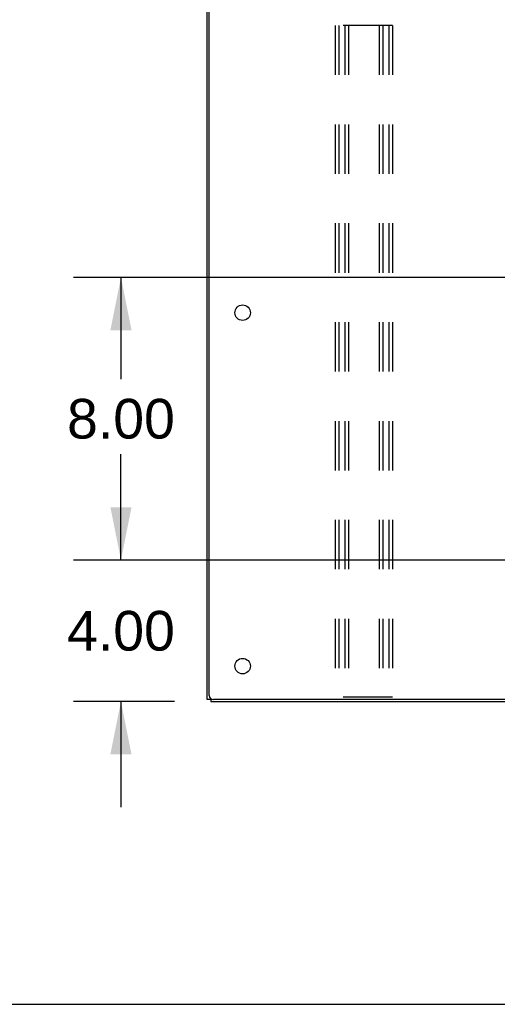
# Model space of a CAD drawing. Header units: inches. Extents: x 0 to 254, y 0 to 165.
# Tile 8 of 78: x 46 to 60, y 0 to 28. Entities that reach past the tile are written whole.
import ezdxf

# ---------------------------------------------------------------- set-up
doc = ezdxf.new("R2010")
doc.units = ezdxf.units.IN
doc.header["$LTSCALE"] = 13.988161
doc.header["$MEASUREMENT"] = 0
doc.linetypes.add('HIDDEN', pattern=[0.2, 0.1, -0.1])
doc.layers.get('0').update_dxf_attribs({"linetype": 'CONTINUOUS'})
doc.layers.add('DEFAULT_2', color=8, linetype='HIDDEN')
doc.layers.add('DIMENSIONS', color=7, linetype='CONTINUOUS')
doc.styles.get("Standard").update_dxf_attribs({"font": 'arial.ttf'})
doc.dimstyles.new('DIMSTYLE_1', dxfattribs={"dimtxt": 1.122045, "dimasz": 1.49606, "dimexe": 0.09, "dimexo": 0.07, "dimgap": 0.0375, "dimtad": 0, "dimtih": 1, "dimtoh": 1, "dimzin": 4, "dimdsep": 46, "dimtxsty": 'Standard', "dimblk": '_FILLED', "dimblk1": '_FILLED', "dimblk2": '_FILLED', "dimcen": 0.09, "dimazin": 1, "dimtfac": 1, "dimtdec": 3, "dimtofl": 0, "dimtmove": 0, "dimatfit": 3, "dimldrblk": '_FILLED', "dimfxl": 0, "dimtolj": 1, "dimtzin": 4, "dimarcsym": 0})

# ---------------------------------------------------------------- blocks, each defined once
blk = doc.blocks.new('_FILLED')
at = {"color": 0, "linetype": 'ByBlock'}
blk.add_solid([(0, 0), (-1, 0.2), (-1, -0.2)], dxfattribs=at)
blk = doc.blocks.new('*D23')
at = {"layer": 'DIMENSIONS', "color": 2, "linetype": 'Continuous'}
for p, q in [((49.364, 12.57), (49.364, 15.562)), ((60.6, 12.57), (48.018, 12.57)), ((50.878, 8.57), (48.018, 8.57)), ((49.364, 8.57), (49.364, 5.578))]:
    blk.add_line(p, q, dxfattribs=at)
at = {"layer": 'DIMENSIONS', "color": 2, "linetype": 'Continuous', "xscale": 1.49606, "yscale": 1.49606, "zscale": 1.49606}
for p, rotation in [((49.364, 12.57), 270), ((49.364, 8.57), 90)]:
    blk.add_blockref('_FILLED', p, dxfattribs=dict(at, rotation=rotation))
at = {"layer": 'DIMENSIONS', "color": 2, "linetype": 'Continuous', "insert": (49.364, 11.131), "char_height": 1.122, "width": 3.04913, "attachment_point": 2, "line_spacing_factor": 0.9}
blk.add_mtext('4.00', dxfattribs=at)
blk = doc.blocks.new('*D24')
at = {"layer": 'DIMENSIONS', "color": 2, "linetype": 'Continuous'}
for p, q in [((60.6, 20.57), (48.018, 20.57)), ((49.364, 20.57), (49.364, 17.692)), ((49.364, 12.57), (49.364, 15.448)), ((60.6, 12.57), (48.018, 12.57))]:
    blk.add_line(p, q, dxfattribs=at)
at = {"layer": 'DIMENSIONS', "color": 2, "linetype": 'Continuous', "xscale": 1.49606, "yscale": 1.49606, "zscale": 1.49606}
for p, rotation in [((49.364, 20.57), 90), ((49.364, 12.57), 270)]:
    blk.add_blockref('_FILLED', p, dxfattribs=dict(at, rotation=rotation))
at = {"layer": 'DIMENSIONS', "color": 2, "linetype": 'Continuous', "insert": (49.364, 17.131), "char_height": 1.122, "width": 3.04913, "attachment_point": 2, "line_spacing_factor": 0.9}
blk.add_mtext('8.00', dxfattribs=at)
blk = doc.blocks.new('*D25')
at = {"layer": 'DIMENSIONS', "color": 2, "linetype": 'Continuous'}
for p, q in [((51.806, 31.371), (51.806, 34.721)), ((61.523, 21.492), (61.523, 34.721)), ((51.806, 33.374), (54.579, 33.374)), ((61.523, 33.374), (58.75, 33.374))]:
    blk.add_line(p, q, dxfattribs=at)
at = {"layer": 'DIMENSIONS', "color": 2, "linetype": 'Continuous', "xscale": 1.49606, "yscale": 1.49606, "zscale": 1.49606, "rotation": 180}
blk.add_blockref('_FILLED', (51.806, 33.374), dxfattribs=at)
at = {"layer": 'DIMENSIONS', "color": 2, "linetype": 'Continuous', "xscale": 1.49606, "yscale": 1.49606, "zscale": 1.49606}
blk.add_blockref('_FILLED', (61.523, 33.374), dxfattribs=at)
at = {"layer": 'DIMENSIONS', "color": 2, "linetype": 'Continuous', "insert": (56.664, 33.935), "char_height": 1.122, "width": 3.04913, "attachment_point": 2, "line_spacing_factor": 0.9}
blk.add_mtext('9.72', dxfattribs=at)

msp = doc.modelspace()

# ---------------------------------------------------------------- linework, layer by layer
at = {"color": 3, "linetype": 'Continuous'}
for p, q in [((51.858, 8.742), (51.858, 30.398)), ((51.806, 8.622), (51.806, 30.324)), ((51.91, 8.57), (122.568, 8.57)), ((122.5, 8.622), (51.978, 8.622))]:
    msp.add_line(p, q, dxfattribs=at)
at = {"color": 7, "linetype": 'Continuous'}
for p, q in [((51.91, 8.643), (51.91, 8.57)), ((51.91, 8.622), (51.806, 8.622)), ((0, 0), (254.33, 0))]:
    msp.add_line(p, q, dxfattribs=at)
at = {"color": 3, "linetype": 'Continuous'}
for centre in [(52.806, 19.57), (52.806, 9.57)]:
    msp.add_circle(centre, 0.219, dxfattribs=at)
msp.add_arc((51.978, 8.742), 0.12, 180, 270, dxfattribs=at)
at = {"layer": 'DEFAULT_2', "color": 8, "linetype": 'HIDDEN'}
for p, q in [((55.423, 27.695), (55.423, 8.695)), ((57.048, 27.695), (55.423, 27.695)), ((55.527, 27.695), (55.527, 8.695)), ((55.694, 27.695), (55.694, 8.695)), ((55.798, 27.695), (55.798, 8.695)), ((56.673, 27.695), (56.673, 8.695)), ((56.777, 27.695), (56.777, 8.695)), ((56.944, 27.695), (56.944, 8.695)), ((57.048, 27.695), (57.048, 8.695)), ((57.048, 8.695), (55.423, 8.695))]:
    msp.add_line(p, q, dxfattribs=at)

# ---------------------------------------------------------------- dimensions: what is measured, and where the dimension line sits
at = {"layer": 'DIMENSIONS', "color": 2, "linetype": 'Continuous'}
dim = msp.add_linear_dim(base=(61.523, 33.374), p1=(51.806, 31.301), p2=(61.523, 21.422), text='<>\\P[]', dimstyle='DIMSTYLE_1', dxfattribs=at)
dim.commit()
dim.dimension.update_dxf_attribs({"geometry": '*D25', "text_midpoint": (56.655, 33.368), "dimtype": 160})
for p1, angle, picture, middle in [((60.67, 20.57), 270, '*D24', (49.358, 16.564)), ((50.948, 8.57), 90, '*D23', (49.336, 10.564))]:
    dim = msp.add_linear_dim(base=(49.364, 12.57), p1=p1, p2=(60.67, 12.57), angle=angle, text='<>\\P[]', dimstyle='DIMSTYLE_1', dxfattribs=at)
    dim.commit()
    dim.dimension.update_dxf_attribs({"geometry": picture, "text_midpoint": middle, "dimtype": 160})

doc.saveas('drawing.dxf')
